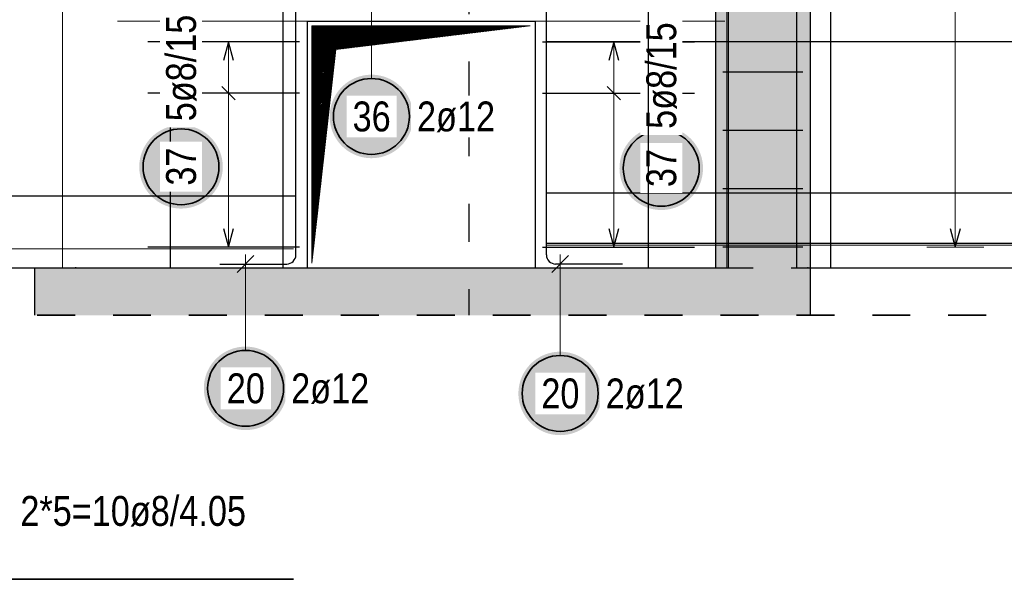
# Model space of a CAD drawing. Header units: millimetres. Extents: x -4.8 to 37.2, y -12 to 28.3.
# Tile 54 of 82: x 12.2 to 14.8, y 14.6 to 16.1. Entities that reach past the tile are written whole.
import ezdxf

# ---------------------------------------------------------------- set-up
doc = ezdxf.new("R2010")
doc.units = ezdxf.units.MM
doc.linetypes.add('DASHDOTX2', pattern=[2, 1, -0.5, 0, -0.5])
doc.linetypes.add('HIDDEN', pattern=[0.375, 0.25, -0.125])
doc.layers.add('Achsen', color=7, linetype='Continuous', lineweight=20)
doc.styles.add('Arial Narrow', font='ARIALN.TTF')

msp = doc.modelspace()

# ---------------------------------------------------------------- hatches: boundary and pattern name
at = {"lineweight": 13, "true_color": 0xd7ffd7}
for points in [[(14.043051, 15.4498), (14.293051, 15.449806), (14.293051, 18.0298), (14.043051, 18.0298)], [(12.249548, 15.324806), (14.293051, 15.324806), (14.293051, 15.449806), (12.249548, 15.449806)]]:
    msp.add_hatch(color=254, dxfattribs=at).paths.add_polyline_path(points)
at = {"lineweight": 25, "true_color": 0xffffff}
for points in [[(13.247181, 15.848713), (13.247114, 15.852552), (13.246913, 15.856386), (13.246579, 15.860211), (13.246111, 15.864022), (13.24551, 15.867814), (13.244778, 15.871583), (13.243914, 15.875324), (13.24292, 15.879033), (13.241798, 15.882705), (13.240548, 15.886335), (13.239172, 15.88992), (13.237671, 15.893454), (13.236049, 15.896934), (13.234306, 15.900355), (13.232444, 15.903713), (13.230467, 15.907004), (13.228376, 15.910224), (13.226173, 15.913369), (13.223863, 15.916436), (13.221446, 15.919419), (13.218927, 15.922317), (13.216309, 15.925125), (13.213594, 15.92784), (13.210786, 15.930459), (13.207888, 15.932978), (13.204904, 15.935394), (13.201838, 15.937705), (13.198693, 15.939907), (13.195473, 15.941998), (13.192181, 15.943976), (13.188823, 15.945837), (13.185402, 15.94758), (13.181922, 15.949203), (13.178388, 15.950703), (13.174804, 15.952079), (13.171173, 15.953329), (13.167502, 15.954452), (13.163793, 15.955445), (13.160052, 15.956309), (13.156283, 15.957042), (13.15249, 15.957642), (13.14868, 15.95811), (13.144855, 15.958445), (13.14102, 15.958646), (13.137181, 15.958713), (13.133342, 15.958646), (13.129508, 15.958445), (13.125683, 15.95811), (13.121872, 15.957642), (13.11808, 15.957042), (13.114311, 15.956309), (13.11057, 15.955445), (13.106861, 15.954452), (13.10319, 15.953329), (13.099559, 15.952079), (13.095975, 15.950703), (13.09244, 15.949203), (13.088961, 15.94758), (13.08554, 15.945837), (13.082181, 15.943976), (13.07889, 15.941998), (13.07567, 15.939907), (13.072525, 15.937705), (13.069459, 15.935394), (13.066475, 15.932978), (13.063577, 15.930459), (13.060769, 15.92784), (13.058054, 15.925125), (13.055436, 15.922317), (13.052917, 15.919419), (13.0505, 15.916436), (13.04819, 15.913369), (13.045987, 15.910224), (13.043896, 15.907004), (13.041919, 15.903713), (13.040057, 15.900355), (13.038314, 15.896934), (13.036691, 15.893454), (13.035191, 15.88992), (13.033815, 15.886335), (13.032565, 15.882705), (13.031443, 15.879033), (13.030449, 15.875324), (13.029585, 15.871583), (13.028853, 15.867814), (13.028252, 15.864022), (13.027784, 15.860211), (13.027449, 15.856386), (13.027248, 15.852552), (13.027181, 15.848713), (13.027248, 15.844874), (13.027449, 15.84104), (13.027784, 15.837215), (13.028252, 15.833404), (13.028853, 15.829611), (13.029585, 15.825843), (13.030449, 15.822101), (13.031443, 15.818393), (13.032565, 15.814721), (13.033815, 15.811091), (13.035191, 15.807506), (13.036691, 15.803972), (13.038314, 15.800492), (13.040057, 15.797071), (13.041919, 15.793713), (13.043896, 15.790422), (13.045987, 15.787202), (13.04819, 15.784056), (13.0505, 15.78099), (13.052917, 15.778006), (13.055436, 15.775108), (13.058054, 15.7723), (13.060769, 15.769585), (13.063577, 15.766967), (13.066475, 15.764448), (13.069459, 15.762032), (13.072525, 15.759721), (13.07567, 15.757519), (13.07889, 15.755428), (13.082181, 15.75345), (13.08554, 15.751589), (13.088961, 15.749845), (13.09244, 15.748223), (13.095975, 15.746723), (13.099559, 15.745347), (13.10319, 15.744097), (13.106861, 15.742974), (13.11057, 15.74198), (13.114311, 15.741117), (13.11808, 15.740384), (13.121872, 15.739783), (13.125683, 15.739315), (13.129508, 15.738981), (13.133342, 15.73878), (13.137181, 15.738713), (13.14102, 15.73878), (13.144855, 15.738981), (13.14868, 15.739315), (13.15249, 15.739783), (13.156283, 15.740384), (13.160052, 15.741117), (13.163793, 15.74198), (13.167502, 15.742974), (13.171173, 15.744097), (13.174804, 15.745347), (13.178388, 15.746723), (13.181922, 15.748223), (13.185402, 15.749845), (13.188823, 15.751589), (13.192181, 15.75345), (13.195473, 15.755428), (13.198693, 15.757519), (13.201838, 15.759721), (13.204904, 15.762032), (13.207888, 15.764448), (13.210786, 15.766967), (13.213594, 15.769585), (13.216309, 15.7723), (13.218927, 15.775108), (13.221446, 15.778006), (13.223863, 15.78099), (13.226173, 15.784056), (13.228376, 15.787202), (13.230467, 15.790422), (13.232444, 15.793713), (13.234306, 15.797071), (13.236049, 15.800492), (13.237671, 15.803972), (13.239172, 15.807506), (13.240548, 15.811091), (13.241798, 15.814721), (13.24292, 15.818393), (13.243914, 15.822101), (13.244778, 15.825843), (13.24551, 15.829611), (13.246111, 15.833404), (13.246579, 15.837215), (13.246913, 15.84104)], [(12.745661, 15.716012), (12.745594, 15.719851), (12.745393, 15.723686), (12.745058, 15.72751), (12.74459, 15.731321), (12.74399, 15.735114), (12.743257, 15.738883), (12.742393, 15.742624), (12.7414, 15.746332), (12.740277, 15.750004), (12.739027, 15.753635), (12.737651, 15.757219), (12.736151, 15.760753), (12.734528, 15.764233), (12.732785, 15.767654), (12.730924, 15.771012), (12.728946, 15.774303), (12.726855, 15.777524), (12.724653, 15.780669), (12.722342, 15.783735), (12.719926, 15.786719), (12.717407, 15.789617), (12.714788, 15.792425), (12.712073, 15.79514), (12.709265, 15.797758), (12.706367, 15.800277), (12.703383, 15.802694), (12.700317, 15.805004), (12.697172, 15.807206), (12.693952, 15.809298), (12.690661, 15.811275), (12.687303, 15.813137), (12.683882, 15.81488), (12.680402, 15.816502), (12.676867, 15.818003), (12.673283, 15.819379), (12.669653, 15.820629), (12.665981, 15.821751), (12.662272, 15.822745), (12.658531, 15.823609), (12.654762, 15.824341), (12.65097, 15.824942), (12.647159, 15.82541), (12.643334, 15.825744), (12.6395, 15.825945), (12.635661, 15.826012), (12.631822, 15.825945), (12.627988, 15.825744), (12.624163, 15.82541), (12.620352, 15.824942), (12.616559, 15.824341), (12.61279, 15.823609), (12.609049, 15.822745), (12.605341, 15.821751), (12.601669, 15.820629), (12.598039, 15.819379), (12.594454, 15.818003), (12.59092, 15.816502), (12.58744, 15.81488), (12.584019, 15.813137), (12.580661, 15.811275), (12.57737, 15.809298), (12.57415, 15.807206), (12.571004, 15.805004), (12.567938, 15.802694), (12.564954, 15.800277), (12.562056, 15.797758), (12.559248, 15.79514), (12.556533, 15.792425), (12.553915, 15.789617), (12.551396, 15.786719), (12.54898, 15.783735), (12.546669, 15.780669), (12.544467, 15.777524), (12.542375, 15.774303), (12.540398, 15.771012), (12.538536, 15.767654), (12.536793, 15.764233), (12.535171, 15.760753), (12.533671, 15.757219), (12.532295, 15.753635), (12.531045, 15.750004), (12.529922, 15.746332), (12.528928, 15.742624), (12.528064, 15.738883), (12.527332, 15.735114), (12.526731, 15.731321), (12.526263, 15.72751), (12.525929, 15.723686), (12.525728, 15.719851), (12.525661, 15.716012), (12.525728, 15.712173), (12.525929, 15.708339), (12.526263, 15.704514), (12.526731, 15.700703), (12.527332, 15.696911), (12.528064, 15.693142), (12.528928, 15.689401), (12.529922, 15.685692), (12.531045, 15.68202), (12.532295, 15.67839), (12.533671, 15.674806), (12.535171, 15.671271), (12.536793, 15.667791), (12.538536, 15.66437), (12.540398, 15.661012), (12.542375, 15.657721), (12.544467, 15.654501), (12.546669, 15.651356), (12.54898, 15.64829), (12.551396, 15.645306), (12.553915, 15.642408), (12.556533, 15.6396), (12.559248, 15.636885), (12.562056, 15.634266), (12.564954, 15.631747), (12.567938, 15.629331), (12.571004, 15.62702), (12.57415, 15.624818), (12.57737, 15.622727), (12.580661, 15.62075), (12.584019, 15.618888), (12.58744, 15.617145), (12.59092, 15.615522), (12.594454, 15.614022), (12.598039, 15.612646), (12.601669, 15.611396), (12.605341, 15.610274), (12.609049, 15.60928), (12.61279, 15.608416), (12.616559, 15.607683), (12.620352, 15.607083), (12.624163, 15.606615), (12.627988, 15.60628), (12.631822, 15.606079), (12.635661, 15.606012), (12.6395, 15.606079), (12.643334, 15.60628), (12.647159, 15.606615), (12.65097, 15.607083), (12.654762, 15.607683), (12.658531, 15.608416), (12.662272, 15.60928), (12.665981, 15.610274), (12.669653, 15.611396), (12.673283, 15.612646), (12.676867, 15.614022), (12.680402, 15.615522), (12.683882, 15.617145), (12.687303, 15.618888), (12.690661, 15.62075), (12.693952, 15.622727), (12.697172, 15.624818), (12.700317, 15.62702), (12.703383, 15.629331), (12.706367, 15.631747), (12.709265, 15.634266), (12.712073, 15.636885), (12.714788, 15.6396), (12.717407, 15.642408), (12.719926, 15.645306), (12.722342, 15.64829), (12.724653, 15.651356), (12.726855, 15.654501), (12.728946, 15.657721), (12.730924, 15.661012), (12.732785, 15.66437), (12.734528, 15.667791), (12.736151, 15.671271), (12.737651, 15.674806), (12.739027, 15.67839), (12.740277, 15.68202), (12.7414, 15.685692), (12.742393, 15.689401), (12.743257, 15.693142), (12.74399, 15.696911), (12.74459, 15.700703), (12.745058, 15.704514), (12.745393, 15.708339)], [(14.01054, 15.712139), (14.010473, 15.715978), (14.010272, 15.719812), (14.009937, 15.723637), (14.00947, 15.727448), (14.008869, 15.731241), (14.008136, 15.73501), (14.007273, 15.738751), (14.006279, 15.742459), (14.005156, 15.746131), (14.003906, 15.749761), (14.00253, 15.753346), (14.00103, 15.75688), (13.999407, 15.76036), (13.997664, 15.763781), (13.995803, 15.767139), (13.993825, 15.77043), (13.991734, 15.77365), (13.989532, 15.776796), (13.987221, 15.779862), (13.984805, 15.782846), (13.982286, 15.785744), (13.979667, 15.788552), (13.976952, 15.791267), (13.974144, 15.793885), (13.971247, 15.796404), (13.968263, 15.79882), (13.965196, 15.801131), (13.962051, 15.803333), (13.958831, 15.805425), (13.95554, 15.807402), (13.952182, 15.809263), (13.948761, 15.811007), (13.945281, 15.812629), (13.941747, 15.814129), (13.938162, 15.815505), (13.934532, 15.816755), (13.93086, 15.817878), (13.927151, 15.818872), (13.92341, 15.819735), (13.919641, 15.820468), (13.915849, 15.821069), (13.912038, 15.821537), (13.908213, 15.821871), (13.904379, 15.822072), (13.90054, 15.822139), (13.896701, 15.822072), (13.892867, 15.821871), (13.889042, 15.821537), (13.885231, 15.821069), (13.881439, 15.820468), (13.87767, 15.819735), (13.873929, 15.818872), (13.87022, 15.817878), (13.866548, 15.816755), (13.862918, 15.815505), (13.859333, 15.814129), (13.855799, 15.812629), (13.852319, 15.811007), (13.848898, 15.809263), (13.84554, 15.807402), (13.842249, 15.805425), (13.839029, 15.803333), (13.835884, 15.801131), (13.832817, 15.79882), (13.829833, 15.796404), (13.826936, 15.793885), (13.824128, 15.791267), (13.821413, 15.788552), (13.818794, 15.785744), (13.816275, 15.782846), (13.813859, 15.779862), (13.811548, 15.776796), (13.809346, 15.77365), (13.807255, 15.77043), (13.805277, 15.767139), (13.803416, 15.763781), (13.801673, 15.76036), (13.80005, 15.75688), (13.79855, 15.753346), (13.797174, 15.749761), (13.795924, 15.746131), (13.794801, 15.742459), (13.793807, 15.738751), (13.792944, 15.73501), (13.792211, 15.731241), (13.791611, 15.727448), (13.791143, 15.723637), (13.790808, 15.719812), (13.790607, 15.715978), (13.79054, 15.712139), (13.790607, 15.7083), (13.790808, 15.704466), (13.791143, 15.700641), (13.791611, 15.69683), (13.792211, 15.693038), (13.792944, 15.689269), (13.793807, 15.685528), (13.794801, 15.681819), (13.795924, 15.678147), (13.797174, 15.674517), (13.79855, 15.670933), (13.80005, 15.667398), (13.801673, 15.663918), (13.803416, 15.660497), (13.805277, 15.657139), (13.807255, 15.653848), (13.809346, 15.650628), (13.811548, 15.647483), (13.813859, 15.644416), (13.816275, 15.641433), (13.818794, 15.638535), (13.821413, 15.635727), (13.824128, 15.633012), (13.826936, 15.630393), (13.829833, 15.627874), (13.832817, 15.625458), (13.835884, 15.623147), (13.839029, 15.620945), (13.842249, 15.618854), (13.84554, 15.616876), (13.848898, 15.615015), (13.852319, 15.613272), (13.855799, 15.611649), (13.859333, 15.610149), (13.862918, 15.608773), (13.866548, 15.607523), (13.87022, 15.6064), (13.873929, 15.605407), (13.87767, 15.604543), (13.881439, 15.60381), (13.885231, 15.60321), (13.889042, 15.602742), (13.892867, 15.602407), (13.896701, 15.602206), (13.90054, 15.602139), (13.904379, 15.602206), (13.908213, 15.602407), (13.912038, 15.602742), (13.915849, 15.60321), (13.919641, 15.60381), (13.92341, 15.604543), (13.927151, 15.605407), (13.93086, 15.6064), (13.934532, 15.607523), (13.938162, 15.608773), (13.941747, 15.610149), (13.945281, 15.611649), (13.948761, 15.613272), (13.952182, 15.615015), (13.95554, 15.616876), (13.958831, 15.618854), (13.962051, 15.620945), (13.965196, 15.623147), (13.968263, 15.625458), (13.971247, 15.627874), (13.974144, 15.630393), (13.976952, 15.633012), (13.979667, 15.635727), (13.982286, 15.638535), (13.984805, 15.641433), (13.987221, 15.644416), (13.989532, 15.647483), (13.991734, 15.650628), (13.993825, 15.653848), (13.995803, 15.657139), (13.997664, 15.660497), (13.999407, 15.663918), (14.00103, 15.667398), (14.00253, 15.670933), (14.003906, 15.674517), (14.005156, 15.678147), (14.006279, 15.681819), (14.007273, 15.685528), (14.008136, 15.689269), (14.008869, 15.693038), (14.00947, 15.69683), (14.009937, 15.700641), (14.010272, 15.704466)], [(12.915761, 15.132129), (12.915694, 15.135968), (12.915493, 15.139802), (12.915159, 15.143627), (12.914691, 15.147438), (12.91409, 15.15123), (12.913358, 15.154999), (12.912494, 15.15874), (12.9115, 15.162449), (12.910378, 15.166121), (12.909128, 15.169751), (12.907752, 15.173336), (12.906251, 15.17687), (12.904629, 15.18035), (12.902886, 15.183771), (12.901024, 15.187129), (12.899047, 15.19042), (12.896956, 15.19364), (12.894753, 15.196785), (12.892443, 15.199852), (12.890026, 15.202836), (12.887507, 15.205733), (12.884889, 15.208541), (12.882174, 15.211256), (12.879366, 15.213875), (12.876468, 15.216394), (12.873484, 15.21881), (12.870418, 15.221121), (12.867273, 15.223323), (12.864053, 15.225414), (12.860761, 15.227392), (12.857403, 15.229253), (12.853982, 15.230996), (12.850502, 15.232619), (12.846968, 15.234119), (12.843384, 15.235495), (12.839753, 15.236745), (12.836082, 15.237868), (12.832373, 15.238861), (12.828632, 15.239725), (12.824863, 15.240458), (12.82107, 15.241058), (12.81726, 15.241526), (12.813435, 15.241861), (12.8096, 15.242062), (12.805761, 15.242129), (12.801922, 15.242062), (12.798088, 15.241861), (12.794263, 15.241526), (12.790452, 15.241058), (12.78666, 15.240458), (12.782891, 15.239725), (12.77915, 15.238861), (12.775441, 15.237868), (12.77177, 15.236745), (12.768139, 15.235495), (12.764555, 15.234119), (12.76102, 15.232619), (12.757541, 15.230996), (12.75412, 15.229253), (12.750761, 15.227392), (12.74747, 15.225414), (12.74425, 15.223323), (12.741105, 15.221121), (12.738039, 15.21881), (12.735055, 15.216394), (12.732157, 15.213875), (12.729349, 15.211256), (12.726634, 15.208541), (12.724015, 15.205733), (12.721497, 15.202836), (12.71908, 15.199852), (12.71677, 15.196785), (12.714567, 15.19364), (12.712476, 15.19042), (12.710499, 15.187129), (12.708637, 15.183771), (12.706894, 15.18035), (12.705271, 15.17687), (12.703771, 15.173336), (12.702395, 15.169751), (12.701145, 15.166121), (12.700023, 15.162449), (12.699029, 15.15874), (12.698165, 15.154999), (12.697433, 15.15123), (12.696832, 15.147438), (12.696364, 15.143627), (12.696029, 15.139802), (12.695828, 15.135968), (12.695761, 15.132129), (12.695828, 15.12829), (12.696029, 15.124456), (12.696364, 15.120631), (12.696832, 15.11682), (12.697433, 15.113028), (12.698165, 15.109259), (12.699029, 15.105518), (12.700023, 15.101809), (12.701145, 15.098137), (12.702395, 15.094507), (12.703771, 15.090922), (12.705271, 15.087388), (12.706894, 15.083908), (12.708637, 15.080487), (12.710499, 15.077129), (12.712476, 15.073838), (12.714567, 15.070618), (12.71677, 15.067473), (12.71908, 15.064406), (12.721497, 15.061422), (12.724015, 15.058525), (12.726634, 15.055717), (12.729349, 15.053002), (12.732157, 15.050383), (12.735055, 15.047864), (12.738039, 15.045448), (12.741105, 15.043137), (12.74425, 15.040935), (12.74747, 15.038844), (12.750761, 15.036866), (12.75412, 15.035005), (12.757541, 15.033262), (12.76102, 15.031639), (12.764555, 15.030139), (12.768139, 15.028763), (12.77177, 15.027513), (12.775441, 15.02639), (12.77915, 15.025396), (12.782891, 15.024533), (12.78666, 15.0238), (12.790452, 15.023199), (12.794263, 15.022732), (12.798088, 15.022397), (12.801922, 15.022196), (12.805761, 15.022129), (12.8096, 15.022196), (12.813435, 15.022397), (12.81726, 15.022732), (12.82107, 15.023199), (12.824863, 15.0238), (12.828632, 15.024533), (12.832373, 15.025396), (12.836082, 15.02639), (12.839753, 15.027513), (12.843384, 15.028763), (12.846968, 15.030139), (12.850502, 15.031639), (12.853982, 15.033262), (12.857403, 15.035005), (12.860761, 15.036866), (12.864053, 15.038844), (12.867273, 15.040935), (12.870418, 15.043137), (12.873484, 15.045448), (12.876468, 15.047864), (12.879366, 15.050383), (12.882174, 15.053002), (12.884889, 15.055717), (12.887507, 15.058525), (12.890026, 15.061422), (12.892443, 15.064406), (12.894753, 15.067473), (12.896956, 15.070618), (12.899047, 15.073838), (12.901024, 15.077129), (12.902886, 15.080487), (12.904629, 15.083908), (12.906251, 15.087388), (12.907752, 15.090922), (12.909128, 15.094507), (12.910378, 15.098137), (12.9115, 15.101809), (12.912494, 15.105518), (12.913358, 15.109259), (12.91409, 15.113028), (12.914691, 15.11682), (12.915159, 15.120631), (12.915493, 15.124456)], [(13.744311, 15.118693), (13.744244, 15.122532), (13.744044, 15.126366), (13.743709, 15.130191), (13.743241, 15.134002), (13.74264, 15.137794), (13.741908, 15.141563), (13.741044, 15.145304), (13.74005, 15.149013), (13.738928, 15.152685), (13.737678, 15.156315), (13.736302, 15.1599), (13.734801, 15.163434), (13.733179, 15.166914), (13.731436, 15.170335), (13.729574, 15.173693), (13.727597, 15.176984), (13.725506, 15.180204), (13.723303, 15.183349), (13.720993, 15.186416), (13.718576, 15.1894), (13.716057, 15.192297), (13.713439, 15.195105), (13.710724, 15.19782), (13.707916, 15.200439), (13.705018, 15.202958), (13.702034, 15.205374), (13.698968, 15.207685), (13.695823, 15.209887), (13.692603, 15.211978), (13.689311, 15.213956), (13.685953, 15.215817), (13.682532, 15.21756), (13.679053, 15.219183), (13.675518, 15.220683), (13.671934, 15.222059), (13.668303, 15.223309), (13.664632, 15.224432), (13.660923, 15.225426), (13.657182, 15.226289), (13.653413, 15.227022), (13.649621, 15.227622), (13.64581, 15.22809), (13.641985, 15.228425), (13.63815, 15.228626), (13.634311, 15.228693), (13.630473, 15.228626), (13.626638, 15.228425), (13.622813, 15.22809), (13.619002, 15.227622), (13.61521, 15.227022), (13.611441, 15.226289), (13.6077, 15.225426), (13.603991, 15.224432), (13.60032, 15.223309), (13.596689, 15.222059), (13.593105, 15.220683), (13.58957, 15.219183), (13.586091, 15.21756), (13.58267, 15.215817), (13.579311, 15.213956), (13.57602, 15.211978), (13.5728, 15.209887), (13.569655, 15.207685), (13.566589, 15.205374), (13.563605, 15.202958), (13.560707, 15.200439), (13.557899, 15.19782), (13.555184, 15.195105), (13.552566, 15.192297), (13.550047, 15.1894), (13.54763, 15.186416), (13.54532, 15.183349), (13.543117, 15.180204), (13.541026, 15.176984), (13.539049, 15.173693), (13.537187, 15.170335), (13.535444, 15.166914), (13.533821, 15.163434), (13.532321, 15.1599), (13.530945, 15.156315), (13.529695, 15.152685), (13.528573, 15.149013), (13.527579, 15.145304), (13.526715, 15.141563), (13.525983, 15.137794), (13.525382, 15.134002), (13.524914, 15.130191), (13.524579, 15.126366), (13.524378, 15.122532), (13.524311, 15.118693), (13.524378, 15.114854), (13.524579, 15.11102), (13.524914, 15.107195), (13.525382, 15.103384), (13.525983, 15.099592), (13.526715, 15.095823), (13.527579, 15.092082), (13.528573, 15.088373), (13.529695, 15.084701), (13.530945, 15.081071), (13.532321, 15.077486), (13.533821, 15.073952), (13.535444, 15.070472), (13.537187, 15.067051), (13.539049, 15.063693), (13.541026, 15.060402), (13.543117, 15.057182), (13.54532, 15.054037), (13.54763, 15.05097), (13.550047, 15.047986), (13.552566, 15.045089), (13.555184, 15.042281), (13.557899, 15.039566), (13.560707, 15.036947), (13.563605, 15.034428), (13.566589, 15.032012), (13.569655, 15.029701), (13.5728, 15.027499), (13.57602, 15.025408), (13.579311, 15.02343), (13.58267, 15.021569), (13.586091, 15.019826), (13.58957, 15.018203), (13.593105, 15.016703), (13.596689, 15.015327), (13.60032, 15.014077), (13.603991, 15.012954), (13.6077, 15.01196), (13.611441, 15.011097), (13.61521, 15.010364), (13.619002, 15.009764), (13.622813, 15.009296), (13.626638, 15.008961), (13.630473, 15.00876), (13.634311, 15.008693), (13.63815, 15.00876), (13.641985, 15.008961), (13.64581, 15.009296), (13.649621, 15.009764), (13.653413, 15.010364), (13.657182, 15.011097), (13.660923, 15.01196), (13.664632, 15.012954), (13.668303, 15.014077), (13.671934, 15.015327), (13.675518, 15.016703), (13.679053, 15.018203), (13.682532, 15.019826), (13.685953, 15.021569), (13.689311, 15.02343), (13.692603, 15.025408), (13.695823, 15.027499), (13.698968, 15.029701), (13.702034, 15.032012), (13.705018, 15.034428), (13.707916, 15.036947), (13.710724, 15.039566), (13.713439, 15.042281), (13.716057, 15.045089), (13.718576, 15.047986), (13.720993, 15.05097), (13.723303, 15.054037), (13.725506, 15.057182), (13.727597, 15.060402), (13.729574, 15.063693), (13.731436, 15.067051), (13.733179, 15.070472), (13.734801, 15.073952), (13.736302, 15.077486), (13.737678, 15.081071), (13.738928, 15.084701), (13.74005, 15.088373), (13.741044, 15.092082), (13.741908, 15.095823), (13.74264, 15.099592), (13.743241, 15.103384), (13.743709, 15.107195), (13.744044, 15.11102)]]:
    msp.add_hatch(color=7, dxfattribs=at).paths.add_polyline_path(points)
at = {"layer": 'Achsen', "lineweight": 13}
h = msp.add_hatch(dxfattribs=at)
h.set_pattern_fill('Mau', color=6, scale=0.01, angle=45, style=0, pattern_type=2)
h.set_pattern_definition([(45, (0, 0), (-0.00183847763, 0.00183847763), [])])
h.paths.add_polyline_path([(12.9806, 15.4623), (13.0431, 16.0248), (13.5556, 16.0873), (12.9806, 16.0873)])

# ---------------------------------------------------------------- linework, layer by layer
at = {"color": 9, "linetype": 'Continuous', "lineweight": 0}
for p, q in [((14.073051, 18.549806), (14.073051, 15.449806)), ((12.323049, 18.3498), (12.323049, 15.4498)), ((12.9681, 16.0998), (12.4681, 16.0998)), ((13.5681, 16.0998), (14.0681, 16.0998)), ((17.318051, 15.509806), (13.5981, 15.5098)), ((12.932223, 15.4998), (8.882223, 15.4998))]:
    msp.add_line(p, q, dxfattribs=at)
at = {"color": 3, "linetype": 'Continuous', "lineweight": 25}
for p, q in [((14.078051, 15.449806), (14.078051, 18.549806)), ((14.078051, 15.449806), (14.078051, 18.549806)), ((14.258051, 15.449806), (14.258051, 18.549806)), ((14.258051, 15.449806), (14.258051, 18.549806)), ((12.607069, 18.349798), (12.607069, 15.449798)), ((12.904049, 18.349796), (12.904049, 15.449796)), ((14.347051, 15.449806), (14.347051, 18.349806)), ((14.043051, 18.0298), (14.043051, 15.4498)), ((14.293051, 18.0298), (14.293051, 15.449806)), ((12.9381, 15.4838), (12.9381, 16.6598)), ((13.5981, 15.4838), (13.5981, 16.6598)), ((12.9681, 16.0998), (13.5681, 16.0998)), ((12.9681, 16.0998), (12.9681, 15.4498)), ((13.5681, 16.0998), (13.5681, 15.4498)), ((12.9481, 16.045799), (12.5481, 16.045799)), ((12.760661, 16.045799), (12.747263, 15.995799)), ((12.774058, 15.995799), (12.760661, 16.045799)), ((13.5881, 16.045799), (13.9881, 16.045799)), ((17.318051, 16.045799), (13.5981, 16.045799)), ((13.77554, 16.045799), (13.762143, 15.995799)), ((13.788937, 15.995799), (13.77554, 16.045799)), ((14.273051, 15.965805), (14.063051, 15.965805)), ((12.742983, 15.927977), (12.778338, 15.892622)), ((13.757862, 15.927977), (13.793218, 15.892622)), ((12.9481, 15.9103), (12.5481, 15.9103)), ((13.5881, 15.9103), (13.9881, 15.9103)), ((14.273051, 15.811805), (14.063051, 15.811805)), ((8.892223, 15.639319), (12.9381, 15.6393)), ((17.318051, 15.6468), (13.5981, 15.6468)), ((14.273051, 15.657805), (14.063051, 15.657805)), ((12.747263, 15.5538), (12.760661, 15.5038)), ((12.760661, 15.5038), (12.774058, 15.5538)), ((13.762143, 15.5538), (13.77554, 15.5038)), ((13.77554, 15.5038), (13.788937, 15.5538)), ((14.661603, 15.553806), (14.675, 15.503806)), ((14.675, 15.503806), (14.688397, 15.553806)), ((17.318051, 15.5138), (13.5981, 15.5138)), ((12.9481, 15.5038), (12.5481, 15.5038)), ((13.5881, 15.5038), (13.9881, 15.5038)), ((14.273051, 15.503806), (14.063051, 15.503806)), ((12.7381, 15.459802), (12.9141, 15.4598)), ((12.827861, 15.481898), (12.783667, 15.437704)), ((13.656406, 15.481898), (13.612212, 15.437703)), ((13.7981, 15.459802), (13.622101, 15.4598)), ((12.049548, 15.449806), (12.249548, 15.449806)), ((12.249548, 15.449806), (14.043051, 15.449806)), ((12.249548, 15.449806), (12.249548, 15.324806)), ((14.293051, 15.449806), (17.328051, 15.449806)), ((14.293051, 15.449806), (14.293051, 15.324806))]:
    msp.add_line(p, q, dxfattribs=at)
at = {"color": 5, "linetype": 'Continuous', "lineweight": 18}
for p, q in [((14.675, 15.503806), (14.675, 18.355798)), ((13.137181, 15.948713), (13.137181, 16.1548)), ((12.835661, 16.045799), (12.685661, 16.045799)), ((12.760661, 15.5038), (12.760661, 16.045799)), ((13.85054, 16.045799), (13.70054, 16.045799)), ((13.77554, 15.5038), (13.77554, 16.045799)), ((12.685661, 15.9103), (12.835661, 15.9103)), ((13.70054, 15.9103), (13.85054, 15.9103)), ((12.685661, 15.5038), (12.835661, 15.5038)), ((12.805762, 15.232129), (12.805764, 15.484801)), ((13.634311, 15.218693), (13.634308, 15.4848)), ((13.70054, 15.5038), (13.85054, 15.5038)), ((14.6, 15.503806), (14.75, 15.503806))]:
    msp.add_line(p, q, dxfattribs=at)
at = {"color": 3, "linetype": 'HIDDEN', "lineweight": 25, "ltscale": 0.25}
msp.add_line((14.043051, 15.449806), (14.293051, 15.449806), dxfattribs=at)
at = {"color": 2, "linetype": 'HIDDEN', "lineweight": 35, "ltscale": 0.25}
msp.add_line((9.856545, 15.324806), (27.442644, 15.324806), dxfattribs=at)
at = {"color": 2, "linetype": 'Continuous', "lineweight": 35}
msp.add_line((12.932223, 14.628774), (8.882223, 14.628774), dxfattribs=at)
for centre in [(13.137181, 15.848713), (12.635661, 15.716012), (13.90054, 15.712139), (12.805761, 15.132129), (13.634311, 15.118693)]:
    msp.add_circle(centre, 0.1, dxfattribs=at)
at = {"color": 9, "linetype": 'Continuous', "lineweight": 0}
for centre in [(12.358049, 15.4498), (14.286653, 15.449806)]:
    msp.add_circle(centre, 0.00111, dxfattribs=at)
at = {"color": 3, "linetype": 'Continuous', "lineweight": 25}
for centre, start, end in [((12.9141, 15.4838), 269.99952, 0), ((13.6221, 15.4838), 180, 270.00048)]:
    msp.add_arc(centre, 0.024, start, end, dxfattribs=at)
at = {"layer": 'Achsen', "color": 3, "linetype": 'DASHDOTX2', "lineweight": 25, "ltscale": 0.25}
msp.add_line((13.393468, 18.99368), (13.393468, 15.324806), dxfattribs=at)
at = {"layer": 'Achsen', "color": 6, "linetype": 'Continuous', "lineweight": 13}
for p, q in [((12.9806, 15.4623), (12.9806, 16.0873)), ((12.9806, 16.0873), (13.5556, 16.0873)), ((13.0431, 16.0248), (13.5556, 16.0873)), ((12.9806, 15.4623), (13.0431, 16.0248))]:
    msp.add_line(p, q, dxfattribs=at)

# ---------------------------------------------------------------- texts
at = {"color": 2, "lineweight": 35, "char_height": 0.07875, "attachment_point": 1, "line_spacing_factor": 0.9, "style": 'Arial Narrow', "bg_fill": 3, "box_fill_scale": 1.2, "bg_fill_color": 256, "bg_fill_true_color": 13158600, "bg_fill_transparency": 0}
for s, insert in [('2ø12', (12.925761, 15.171504)), ('2ø12', (13.754311, 15.158068)), ('2*5=10ø8/4.05', (12.212434, 14.848424))]:
    msp.add_mtext(s, dxfattribs=dict(at, insert=insert))

# ---------------------------------------------------------------- next in the draw order: texts
at = {"color": 2, "lineweight": 35, "char_height": 0.07875, "attachment_point": 1, "rotation": 90, "line_spacing_factor": 0.9, "style": 'Arial Narrow', "bg_fill": 3, "box_fill_scale": 1.2, "bg_fill_color": 256, "bg_fill_true_color": 13158600, "bg_fill_transparency": 0}
for s, insert in [('5ø8/15', (12.596286, 15.836012)), ('5ø8/15', (13.861165, 15.815947)), ('37', (12.596286, 15.6664)), ('37', (13.861165, 15.662527))]:
    msp.add_mtext(s, dxfattribs=dict(at, insert=insert))
at = {"color": 2, "lineweight": 35, "char_height": 0.07875, "attachment_point": 1, "line_spacing_factor": 0.9, "style": 'Arial Narrow', "bg_fill": 3, "box_fill_scale": 1.2, "bg_fill_color": 256, "bg_fill_true_color": 13158600, "bg_fill_transparency": 0}
for s, insert in [('36', (13.087569, 15.888088)), ('2ø12', (13.257181, 15.888088)), ('20', (12.756149, 15.171504)), ('20', (13.584699, 15.158068))]:
    msp.add_mtext(s, dxfattribs=dict(at, insert=insert))

# ---------------------------------------------------------------- next in the draw order: linework, layer by layer
at = {"color": 3, "linetype": 'Continuous', "lineweight": 25}
msp.add_line((13.866734, 15.449804), (13.866734, 18.349804), dxfattribs=at)

doc.saveas('drawing.dxf')
